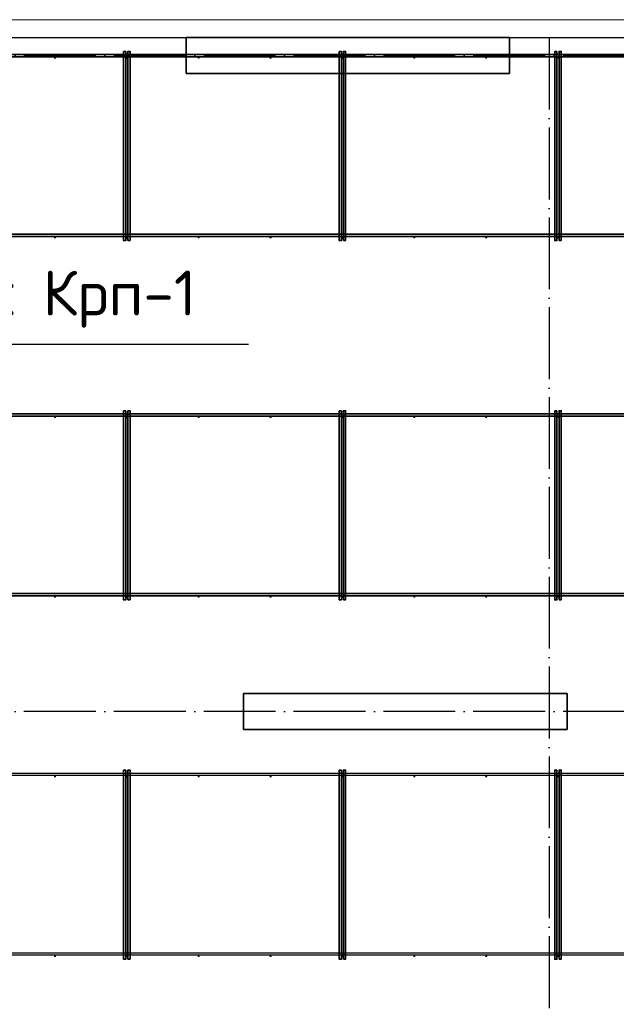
# Model space of a CAD drawing. Header units: millimetres. Extents: x -3483 to 105345, y -283423 to 72284.
# Tile 135 of 165: x 83754 to 87074, y 41210 to 46690. Entities that reach past the tile are written whole.
import ezdxf

# ---------------------------------------------------------------- set-up
doc = ezdxf.new("R2010")
doc.units = ezdxf.units.MM
doc.linetypes.add('______11', pattern=[500, 400, -50, 0, -50])
doc.linetypes.add('______5', pattern=[1100, 800, -100, 100, -100])
for name, color, linetype, lineweight in [('Standard', 7, 'Continuous', 25), ('Колонна (1)', 7, 'Continuous', 35), ('Стена_ общее', 7, 'Continuous', 35), ('Фундамент_ общее', 7, 'Continuous', 35)]:
    doc.layers.add(name, color=color, linetype=linetype, lineweight=lineweight)
doc.layers.add('Арм.стержн. Фиксатор', color=7, linetype='Continuous', lineweight=35, true_color=0x501e0f)
doc.layers.add('Осевая линия_ общее', color=7, linetype='______5', lineweight=13, true_color=0xa0a0a0)
doc.styles.add('ISOCPEUR', font='ISOCPEUR')

# ---------------------------------------------------------------- blocks, each defined once
blk = doc.blocks.new('СЛОЖНЫЙ_ОБЪЕКТ_13')
at = {"layer": 'Колонна (1)', "color": 9, "lineweight": -3, "true_color": 0xc7c7c7, "transparency": 33554687}
for p, q in [((84680, 46590), (84680, 46390)), ((86480, 46590), (84680, 46590)), ((86480, 46390), (86480, 46590)), ((84680, 46390), (86480, 46390)), ((85000, 42940), (85000, 42740)), ((86800, 42940), (85000, 42940)), ((86800, 42740), (86800, 42940)), ((85000, 42740), (86800, 42740))]:
    blk.add_line(p, q, dxfattribs=at)

msp = doc.modelspace()

# ---------------------------------------------------------------- hatches: boundary and pattern name
at = {"layer": 'Арм.стержн. Фиксатор', "linetype": 'Continuous', "lineweight": 35, "transparency": 33554687}
for points in [[(83956, 46478), (83955.5, 46480.3), (83954.2, 46482.2), (83952.3, 46483.5), (83950, 46484), (83947.7, 46483.5), (83945.8, 46482.2), (83944.5, 46480.3), (83944, 46478), (83944.5, 46475.7), (83945.8, 46473.8), (83947.7, 46472.5), (83950, 46472), (83952.3, 46472.5), (83954.2, 46473.8), (83955.5, 46475.7)], [(84356, 46478), (84355.5, 46480.3), (84354.2, 46482.2), (84352.3, 46483.5), (84350, 46484), (84347.7, 46483.5), (84345.8, 46482.2), (84344.5, 46480.3), (84344, 46478), (84344.5, 46475.7), (84345.8, 46473.8), (84347.7, 46472.5), (84350, 46472), (84352.3, 46472.5), (84354.2, 46473.8), (84355.5, 46475.7)], [(84756, 46478), (84755.5, 46480.3), (84754.2, 46482.2), (84752.3, 46483.5), (84750, 46484), (84747.7, 46483.5), (84745.8, 46482.2), (84744.5, 46480.3), (84744, 46478), (84744.5, 46475.7), (84745.8, 46473.8), (84747.7, 46472.5), (84750, 46472), (84752.3, 46472.5), (84754.2, 46473.8), (84755.5, 46475.7)], [(85156, 46478), (85155.5, 46480.3), (85154.2, 46482.2), (85152.3, 46483.5), (85150, 46484), (85147.7, 46483.5), (85145.8, 46482.2), (85144.5, 46480.3), (85144, 46478), (85144.5, 46475.7), (85145.8, 46473.8), (85147.7, 46472.5), (85150, 46472), (85152.3, 46472.5), (85154.2, 46473.8), (85155.5, 46475.7)], [(85556, 46478), (85555.5, 46480.3), (85554.2, 46482.2), (85552.3, 46483.5), (85550, 46484), (85547.7, 46483.5), (85545.8, 46482.2), (85544.5, 46480.3), (85544, 46478), (85544.5, 46475.7), (85545.8, 46473.8), (85547.7, 46472.5), (85550, 46472), (85552.3, 46472.5), (85554.2, 46473.8), (85555.5, 46475.7)], [(85956, 46478), (85955.5, 46480.3), (85954.2, 46482.2), (85952.3, 46483.5), (85950, 46484), (85947.7, 46483.5), (85945.8, 46482.2), (85944.5, 46480.3), (85944, 46478), (85944.5, 46475.7), (85945.8, 46473.8), (85947.7, 46472.5), (85950, 46472), (85952.3, 46472.5), (85954.2, 46473.8), (85955.5, 46475.7)], [(86356, 46478), (86355.5, 46480.3), (86354.2, 46482.2), (86352.3, 46483.5), (86350, 46484), (86347.7, 46483.5), (86345.8, 46482.2), (86344.5, 46480.3), (86344, 46478), (86344.5, 46475.7), (86345.8, 46473.8), (86347.7, 46472.5), (86350, 46472), (86352.3, 46472.5), (86354.2, 46473.8), (86355.5, 46475.7)], [(86756, 46478), (86755.5, 46480.3), (86754.2, 46482.2), (86752.3, 46483.5), (86750, 46484), (86747.7, 46483.5), (86745.8, 46482.2), (86744.5, 46480.3), (86744, 46478), (86744.5, 46475.7), (86745.8, 46473.8), (86747.7, 46472.5), (86750, 46472), (86752.3, 46472.5), (86754.2, 46473.8), (86755.5, 46475.7)], [(83956, 45478), (83955.5, 45480.3), (83954.2, 45482.2), (83952.3, 45483.5), (83950, 45484), (83947.7, 45483.5), (83945.8, 45482.2), (83944.5, 45480.3), (83944, 45478), (83944.5, 45475.7), (83945.8, 45473.8), (83947.7, 45472.5), (83950, 45472), (83952.3, 45472.5), (83954.2, 45473.8), (83955.5, 45475.7)], [(84356, 45478), (84355.5, 45480.3), (84354.2, 45482.2), (84352.3, 45483.5), (84350, 45484), (84347.7, 45483.5), (84345.8, 45482.2), (84344.5, 45480.3), (84344, 45478), (84344.5, 45475.7), (84345.8, 45473.8), (84347.7, 45472.5), (84350, 45472), (84352.3, 45472.5), (84354.2, 45473.8), (84355.5, 45475.7)], [(84756, 45478), (84755.5, 45480.3), (84754.2, 45482.2), (84752.3, 45483.5), (84750, 45484), (84747.7, 45483.5), (84745.8, 45482.2), (84744.5, 45480.3), (84744, 45478), (84744.5, 45475.7), (84745.8, 45473.8), (84747.7, 45472.5), (84750, 45472), (84752.3, 45472.5), (84754.2, 45473.8), (84755.5, 45475.7)], [(85156, 45478), (85155.5, 45480.3), (85154.2, 45482.2), (85152.3, 45483.5), (85150, 45484), (85147.7, 45483.5), (85145.8, 45482.2), (85144.5, 45480.3), (85144, 45478), (85144.5, 45475.7), (85145.8, 45473.8), (85147.7, 45472.5), (85150, 45472), (85152.3, 45472.5), (85154.2, 45473.8), (85155.5, 45475.7)], [(85556, 45478), (85555.5, 45480.3), (85554.2, 45482.2), (85552.3, 45483.5), (85550, 45484), (85547.7, 45483.5), (85545.8, 45482.2), (85544.5, 45480.3), (85544, 45478), (85544.5, 45475.7), (85545.8, 45473.8), (85547.7, 45472.5), (85550, 45472), (85552.3, 45472.5), (85554.2, 45473.8), (85555.5, 45475.7)], [(85956, 45478), (85955.5, 45480.3), (85954.2, 45482.2), (85952.3, 45483.5), (85950, 45484), (85947.7, 45483.5), (85945.8, 45482.2), (85944.5, 45480.3), (85944, 45478), (85944.5, 45475.7), (85945.8, 45473.8), (85947.7, 45472.5), (85950, 45472), (85952.3, 45472.5), (85954.2, 45473.8), (85955.5, 45475.7)], [(86356, 45478), (86355.5, 45480.3), (86354.2, 45482.2), (86352.3, 45483.5), (86350, 45484), (86347.7, 45483.5), (86345.8, 45482.2), (86344.5, 45480.3), (86344, 45478), (86344.5, 45475.7), (86345.8, 45473.8), (86347.7, 45472.5), (86350, 45472), (86352.3, 45472.5), (86354.2, 45473.8), (86355.5, 45475.7)], [(86756, 45478), (86755.5, 45480.3), (86754.2, 45482.2), (86752.3, 45483.5), (86750, 45484), (86747.7, 45483.5), (86745.8, 45482.2), (86744.5, 45480.3), (86744, 45478), (86744.5, 45475.7), (86745.8, 45473.8), (86747.7, 45472.5), (86750, 45472), (86752.3, 45472.5), (86754.2, 45473.8), (86755.5, 45475.7)], [(83956, 44478), (83955.5, 44480.3), (83954.2, 44482.2), (83952.3, 44483.5), (83950, 44484), (83947.7, 44483.5), (83945.8, 44482.2), (83944.5, 44480.3), (83944, 44478), (83944.5, 44475.7), (83945.8, 44473.8), (83947.7, 44472.5), (83950, 44472), (83952.3, 44472.5), (83954.2, 44473.8), (83955.5, 44475.7)], [(84356, 44478), (84355.5, 44480.3), (84354.2, 44482.2), (84352.3, 44483.5), (84350, 44484), (84347.7, 44483.5), (84345.8, 44482.2), (84344.5, 44480.3), (84344, 44478), (84344.5, 44475.7), (84345.8, 44473.8), (84347.7, 44472.5), (84350, 44472), (84352.3, 44472.5), (84354.2, 44473.8), (84355.5, 44475.7)], [(84756, 44478), (84755.5, 44480.3), (84754.2, 44482.2), (84752.3, 44483.5), (84750, 44484), (84747.7, 44483.5), (84745.8, 44482.2), (84744.5, 44480.3), (84744, 44478), (84744.5, 44475.7), (84745.8, 44473.8), (84747.7, 44472.5), (84750, 44472), (84752.3, 44472.5), (84754.2, 44473.8), (84755.5, 44475.7)], [(85156, 44478), (85155.5, 44480.3), (85154.2, 44482.2), (85152.3, 44483.5), (85150, 44484), (85147.7, 44483.5), (85145.8, 44482.2), (85144.5, 44480.3), (85144, 44478), (85144.5, 44475.7), (85145.8, 44473.8), (85147.7, 44472.5), (85150, 44472), (85152.3, 44472.5), (85154.2, 44473.8), (85155.5, 44475.7)], [(85556, 44478), (85555.5, 44480.3), (85554.2, 44482.2), (85552.3, 44483.5), (85550, 44484), (85547.7, 44483.5), (85545.8, 44482.2), (85544.5, 44480.3), (85544, 44478), (85544.5, 44475.7), (85545.8, 44473.8), (85547.7, 44472.5), (85550, 44472), (85552.3, 44472.5), (85554.2, 44473.8), (85555.5, 44475.7)], [(85956, 44478), (85955.5, 44480.3), (85954.2, 44482.2), (85952.3, 44483.5), (85950, 44484), (85947.7, 44483.5), (85945.8, 44482.2), (85944.5, 44480.3), (85944, 44478), (85944.5, 44475.7), (85945.8, 44473.8), (85947.7, 44472.5), (85950, 44472), (85952.3, 44472.5), (85954.2, 44473.8), (85955.5, 44475.7)], [(86356, 44478), (86355.5, 44480.3), (86354.2, 44482.2), (86352.3, 44483.5), (86350, 44484), (86347.7, 44483.5), (86345.8, 44482.2), (86344.5, 44480.3), (86344, 44478), (86344.5, 44475.7), (86345.8, 44473.8), (86347.7, 44472.5), (86350, 44472), (86352.3, 44472.5), (86354.2, 44473.8), (86355.5, 44475.7)], [(86756, 44478), (86755.5, 44480.3), (86754.2, 44482.2), (86752.3, 44483.5), (86750, 44484), (86747.7, 44483.5), (86745.8, 44482.2), (86744.5, 44480.3), (86744, 44478), (86744.5, 44475.7), (86745.8, 44473.8), (86747.7, 44472.5), (86750, 44472), (86752.3, 44472.5), (86754.2, 44473.8), (86755.5, 44475.7)], [(83956, 43478), (83955.5, 43480.3), (83954.2, 43482.2), (83952.3, 43483.5), (83950, 43484), (83947.7, 43483.5), (83945.8, 43482.2), (83944.5, 43480.3), (83944, 43478), (83944.5, 43475.7), (83945.8, 43473.8), (83947.7, 43472.5), (83950, 43472), (83952.3, 43472.5), (83954.2, 43473.8), (83955.5, 43475.7)], [(84356, 43478), (84355.5, 43480.3), (84354.2, 43482.2), (84352.3, 43483.5), (84350, 43484), (84347.7, 43483.5), (84345.8, 43482.2), (84344.5, 43480.3), (84344, 43478), (84344.5, 43475.7), (84345.8, 43473.8), (84347.7, 43472.5), (84350, 43472), (84352.3, 43472.5), (84354.2, 43473.8), (84355.5, 43475.7)], [(84756, 43478), (84755.5, 43480.3), (84754.2, 43482.2), (84752.3, 43483.5), (84750, 43484), (84747.7, 43483.5), (84745.8, 43482.2), (84744.5, 43480.3), (84744, 43478), (84744.5, 43475.7), (84745.8, 43473.8), (84747.7, 43472.5), (84750, 43472), (84752.3, 43472.5), (84754.2, 43473.8), (84755.5, 43475.7)], [(85156, 43478), (85155.5, 43480.3), (85154.2, 43482.2), (85152.3, 43483.5), (85150, 43484), (85147.7, 43483.5), (85145.8, 43482.2), (85144.5, 43480.3), (85144, 43478), (85144.5, 43475.7), (85145.8, 43473.8), (85147.7, 43472.5), (85150, 43472), (85152.3, 43472.5), (85154.2, 43473.8), (85155.5, 43475.7)], [(85556, 43478), (85555.5, 43480.3), (85554.2, 43482.2), (85552.3, 43483.5), (85550, 43484), (85547.7, 43483.5), (85545.8, 43482.2), (85544.5, 43480.3), (85544, 43478), (85544.5, 43475.7), (85545.8, 43473.8), (85547.7, 43472.5), (85550, 43472), (85552.3, 43472.5), (85554.2, 43473.8), (85555.5, 43475.7)], [(85956, 43478), (85955.5, 43480.3), (85954.2, 43482.2), (85952.3, 43483.5), (85950, 43484), (85947.7, 43483.5), (85945.8, 43482.2), (85944.5, 43480.3), (85944, 43478), (85944.5, 43475.7), (85945.8, 43473.8), (85947.7, 43472.5), (85950, 43472), (85952.3, 43472.5), (85954.2, 43473.8), (85955.5, 43475.7)], [(86356, 43478), (86355.5, 43480.3), (86354.2, 43482.2), (86352.3, 43483.5), (86350, 43484), (86347.7, 43483.5), (86345.8, 43482.2), (86344.5, 43480.3), (86344, 43478), (86344.5, 43475.7), (86345.8, 43473.8), (86347.7, 43472.5), (86350, 43472), (86352.3, 43472.5), (86354.2, 43473.8), (86355.5, 43475.7)], [(86756, 43478), (86755.5, 43480.3), (86754.2, 43482.2), (86752.3, 43483.5), (86750, 43484), (86747.7, 43483.5), (86745.8, 43482.2), (86744.5, 43480.3), (86744, 43478), (86744.5, 43475.7), (86745.8, 43473.8), (86747.7, 43472.5), (86750, 43472), (86752.3, 43472.5), (86754.2, 43473.8), (86755.5, 43475.7)], [(83956, 42478), (83955.5, 42480.3), (83954.2, 42482.2), (83952.3, 42483.5), (83950, 42484), (83947.7, 42483.5), (83945.8, 42482.2), (83944.5, 42480.3), (83944, 42478), (83944.5, 42475.7), (83945.8, 42473.8), (83947.7, 42472.5), (83950, 42472), (83952.3, 42472.5), (83954.2, 42473.8), (83955.5, 42475.7)], [(84356, 42478), (84355.5, 42480.3), (84354.2, 42482.2), (84352.3, 42483.5), (84350, 42484), (84347.7, 42483.5), (84345.8, 42482.2), (84344.5, 42480.3), (84344, 42478), (84344.5, 42475.7), (84345.8, 42473.8), (84347.7, 42472.5), (84350, 42472), (84352.3, 42472.5), (84354.2, 42473.8), (84355.5, 42475.7)], [(84756, 42478), (84755.5, 42480.3), (84754.2, 42482.2), (84752.3, 42483.5), (84750, 42484), (84747.7, 42483.5), (84745.8, 42482.2), (84744.5, 42480.3), (84744, 42478), (84744.5, 42475.7), (84745.8, 42473.8), (84747.7, 42472.5), (84750, 42472), (84752.3, 42472.5), (84754.2, 42473.8), (84755.5, 42475.7)], [(85156, 42478), (85155.5, 42480.3), (85154.2, 42482.2), (85152.3, 42483.5), (85150, 42484), (85147.7, 42483.5), (85145.8, 42482.2), (85144.5, 42480.3), (85144, 42478), (85144.5, 42475.7), (85145.8, 42473.8), (85147.7, 42472.5), (85150, 42472), (85152.3, 42472.5), (85154.2, 42473.8), (85155.5, 42475.7)], [(85556, 42478), (85555.5, 42480.3), (85554.2, 42482.2), (85552.3, 42483.5), (85550, 42484), (85547.7, 42483.5), (85545.8, 42482.2), (85544.5, 42480.3), (85544, 42478), (85544.5, 42475.7), (85545.8, 42473.8), (85547.7, 42472.5), (85550, 42472), (85552.3, 42472.5), (85554.2, 42473.8), (85555.5, 42475.7)], [(85956, 42478), (85955.5, 42480.3), (85954.2, 42482.2), (85952.3, 42483.5), (85950, 42484), (85947.7, 42483.5), (85945.8, 42482.2), (85944.5, 42480.3), (85944, 42478), (85944.5, 42475.7), (85945.8, 42473.8), (85947.7, 42472.5), (85950, 42472), (85952.3, 42472.5), (85954.2, 42473.8), (85955.5, 42475.7)], [(86356, 42478), (86355.5, 42480.3), (86354.2, 42482.2), (86352.3, 42483.5), (86350, 42484), (86347.7, 42483.5), (86345.8, 42482.2), (86344.5, 42480.3), (86344, 42478), (86344.5, 42475.7), (86345.8, 42473.8), (86347.7, 42472.5), (86350, 42472), (86352.3, 42472.5), (86354.2, 42473.8), (86355.5, 42475.7)], [(86756, 42478), (86755.5, 42480.3), (86754.2, 42482.2), (86752.3, 42483.5), (86750, 42484), (86747.7, 42483.5), (86745.8, 42482.2), (86744.5, 42480.3), (86744, 42478), (86744.5, 42475.7), (86745.8, 42473.8), (86747.7, 42472.5), (86750, 42472), (86752.3, 42472.5), (86754.2, 42473.8), (86755.5, 42475.7)], [(83956, 41478), (83955.5, 41480.3), (83954.2, 41482.2), (83952.3, 41483.5), (83950, 41484), (83947.7, 41483.5), (83945.8, 41482.2), (83944.5, 41480.3), (83944, 41478), (83944.5, 41475.7), (83945.8, 41473.8), (83947.7, 41472.5), (83950, 41472), (83952.3, 41472.5), (83954.2, 41473.8), (83955.5, 41475.7)], [(84356, 41478), (84355.5, 41480.3), (84354.2, 41482.2), (84352.3, 41483.5), (84350, 41484), (84347.7, 41483.5), (84345.8, 41482.2), (84344.5, 41480.3), (84344, 41478), (84344.5, 41475.7), (84345.8, 41473.8), (84347.7, 41472.5), (84350, 41472), (84352.3, 41472.5), (84354.2, 41473.8), (84355.5, 41475.7)], [(84756, 41478), (84755.5, 41480.3), (84754.2, 41482.2), (84752.3, 41483.5), (84750, 41484), (84747.7, 41483.5), (84745.8, 41482.2), (84744.5, 41480.3), (84744, 41478), (84744.5, 41475.7), (84745.8, 41473.8), (84747.7, 41472.5), (84750, 41472), (84752.3, 41472.5), (84754.2, 41473.8), (84755.5, 41475.7)], [(85156, 41478), (85155.5, 41480.3), (85154.2, 41482.2), (85152.3, 41483.5), (85150, 41484), (85147.7, 41483.5), (85145.8, 41482.2), (85144.5, 41480.3), (85144, 41478), (85144.5, 41475.7), (85145.8, 41473.8), (85147.7, 41472.5), (85150, 41472), (85152.3, 41472.5), (85154.2, 41473.8), (85155.5, 41475.7)], [(85556, 41478), (85555.5, 41480.3), (85554.2, 41482.2), (85552.3, 41483.5), (85550, 41484), (85547.7, 41483.5), (85545.8, 41482.2), (85544.5, 41480.3), (85544, 41478), (85544.5, 41475.7), (85545.8, 41473.8), (85547.7, 41472.5), (85550, 41472), (85552.3, 41472.5), (85554.2, 41473.8), (85555.5, 41475.7)], [(85956, 41478), (85955.5, 41480.3), (85954.2, 41482.2), (85952.3, 41483.5), (85950, 41484), (85947.7, 41483.5), (85945.8, 41482.2), (85944.5, 41480.3), (85944, 41478), (85944.5, 41475.7), (85945.8, 41473.8), (85947.7, 41472.5), (85950, 41472), (85952.3, 41472.5), (85954.2, 41473.8), (85955.5, 41475.7)], [(86356, 41478), (86355.5, 41480.3), (86354.2, 41482.2), (86352.3, 41483.5), (86350, 41484), (86347.7, 41483.5), (86345.8, 41482.2), (86344.5, 41480.3), (86344, 41478), (86344.5, 41475.7), (86345.8, 41473.8), (86347.7, 41472.5), (86350, 41472), (86352.3, 41472.5), (86354.2, 41473.8), (86355.5, 41475.7)], [(86756, 41478), (86755.5, 41480.3), (86754.2, 41482.2), (86752.3, 41483.5), (86750, 41484), (86747.7, 41483.5), (86745.8, 41482.2), (86744.5, 41480.3), (86744, 41478), (86744.5, 41475.7), (86745.8, 41473.8), (86747.7, 41472.5), (86750, 41472), (86752.3, 41472.5), (86754.2, 41473.8), (86755.5, 41475.7)]]:
    msp.add_hatch(color=34, dxfattribs=at).paths.add_polyline_path(points)

# ---------------------------------------------------------------- linework, layer by layer
at = {"layer": 'Standard', "color": 7, "linetype": 'Continuous', "lineweight": 13, "transparency": 33554687}
msp.add_lwpolyline([(79250, -750), (105250, -750), (105250, 46690), (79250, 46690), (79250, -750)], dxfattribs=at)
at = {"layer": 'Арм.стержн. Фиксатор', "color": 34, "linetype": 'Continuous', "lineweight": 35, "transparency": 33554687}
for points in [[(80630, 46496), (94470, 46496), (94470, 46484), (80630, 46484), (80630, 46496)], [(80630, 46496), (94470, 46496), (94470, 46484), (80630, 46484), (80630, 46496)], [(84344, 46512.9), (84344, 45460.8), (84332, 45460.8), (84332, 46512.9), (84344, 46512.9)], [(84356, 45461.1), (84356, 46513.1), (84368, 46513.1), (84368, 45461.1), (84356, 45461.1)], [(85544, 46512.9), (85544, 45460.8), (85532, 45460.8), (85532, 46512.9), (85544, 46512.9)], [(85556, 45461.1), (85556, 46513.1), (85568, 46513.1), (85568, 45461.1), (85556, 45461.1)], [(86744, 46512.9), (86744, 45460.8), (86732, 45460.8), (86732, 46512.9), (86744, 46512.9)], [(86756, 45461.1), (86756, 46513.1), (86768, 46513.1), (86768, 45461.1), (86756, 45461.1)], [(80630, 45496), (94470, 45496), (94470, 45484), (80630, 45484), (80630, 45496)], [(80630, 45496), (94470, 45496), (94470, 45484), (80630, 45484), (80630, 45496)], [(84344, 44512.9), (84344, 43460.8), (84332, 43460.8), (84332, 44512.9), (84344, 44512.9)], [(84356, 43461.1), (84356, 44513.1), (84368, 44513.1), (84368, 43461.1), (84356, 43461.1)], [(85544, 44512.9), (85544, 43460.8), (85532, 43460.8), (85532, 44512.9), (85544, 44512.9)], [(85556, 43461.1), (85556, 44513.1), (85568, 44513.1), (85568, 43461.1), (85556, 43461.1)], [(86744, 44512.9), (86744, 43460.8), (86732, 43460.8), (86732, 44512.9), (86744, 44512.9)], [(86756, 43461.1), (86756, 44513.1), (86768, 44513.1), (86768, 43461.1), (86756, 43461.1)], [(80630, 44496), (94470, 44496), (94470, 44484), (80630, 44484), (80630, 44496)], [(80630, 44496), (94470, 44496), (94470, 44484), (80630, 44484), (80630, 44496)], [(80630, 43496), (94470, 43496), (94470, 43484), (80630, 43484), (80630, 43496)], [(80630, 43496), (94470, 43496), (94470, 43484), (80630, 43484), (80630, 43496)], [(84344, 42512.9), (84344, 41460.8), (84332, 41460.8), (84332, 42512.9), (84344, 42512.9)], [(84356, 41461.1), (84356, 42513.1), (84368, 42513.1), (84368, 41461.1), (84356, 41461.1)], [(85544, 42512.9), (85544, 41460.8), (85532, 41460.8), (85532, 42512.9), (85544, 42512.9)], [(85556, 41461.1), (85556, 42513.1), (85568, 42513.1), (85568, 41461.1), (85556, 41461.1)], [(86744, 42512.9), (86744, 41460.8), (86732, 41460.8), (86732, 42512.9), (86744, 42512.9)], [(86756, 41461.1), (86756, 42513.1), (86768, 42513.1), (86768, 41461.1), (86756, 41461.1)]]:
    msp.add_lwpolyline(points, dxfattribs=at)
at = {"layer": 'Арм.стержн. Фиксатор', "color": 34, "linetype": 'Continuous', "lineweight": 25, "transparency": 33554687}
for points in [[(82296.5, 42496), (94470, 42496), (94470, 42484), (82296.5, 42484), (82296.5, 42496)], [(82296.5, 42496), (94470, 42496), (94470, 42484), (82296.5, 42484), (82296.5, 42496)], [(82296.5, 41496), (94470, 41496), (94470, 41484), (82296.5, 41484), (82296.5, 41496)], [(82296.5, 41496), (94470, 41496), (94470, 41484), (82296.5, 41484), (82296.5, 41496)]]:
    msp.add_lwpolyline(points, dxfattribs=at)
at = {"layer": 'Колонна (1)', "color": 7, "lineweight": 25, "transparency": 33554687}
for p, q in [((84680, 46390), (84680, 46590)), ((84680, 46590), (86480, 46590)), ((86480, 46590), (86480, 46390)), ((86480, 46390), (84680, 46390)), ((85000, 42740), (85000, 42940)), ((85000, 42940), (86800, 42940)), ((86800, 42940), (86800, 42740)), ((86800, 42740), (85000, 42740))]:
    msp.add_line(p, q, dxfattribs=at)
at = {"layer": 'Колонна (1)', "color": 7, "linetype": 'Continuous', "lineweight": 25, "transparency": 33554687}
for p, q in [((84680, 46390), (84680, 46590)), ((84680, 46590), (86480, 46590)), ((86480, 46590), (86480, 46390)), ((86480, 46390), (84680, 46390)), ((85000, 42740), (85000, 42940)), ((85000, 42940), (86800, 42940)), ((86800, 42940), (86800, 42740)), ((86800, 42740), (85000, 42740))]:
    msp.add_line(p, q, dxfattribs=at)
at = {"layer": 'Осевая линия_ общее', "color": 253, "linetype": '______11', "lineweight": -3, "true_color": 0xa0a0a0, "transparency": 33554687}
for p, q in [((86700, 46590), (86700, -2827.9)), ((94680, 46490), (77142.2, 46490)), ((94680, 42840), (77142.2, 42840))]:
    msp.add_line(p, q, dxfattribs=at)
at = {"layer": 'Осевая линия_ общее', "color": 7, "linetype": 'Continuous', "lineweight": 25, "transparency": 33554687}
msp.add_lwpolyline([(82532.2, 44490), (82708, 44884.4), (85028, 44884.4)], dxfattribs=at)
at = {"layer": 'Фундамент_ общее', "color": 7, "lineweight": 25, "transparency": 33554687}
for p, q in [((82450, 46590), (84680, 46590)), ((86480, 46590), (88620, 46590))]:
    msp.add_line(p, q, dxfattribs=at)
at = {"layer": 'Фундамент_ общее', "color": 7, "linetype": 'Continuous', "lineweight": 25, "transparency": 33554687}
for p, q in [((82450, 46590), (84680, 46590)), ((86480, 46590), (88620, 46590))]:
    msp.add_line(p, q, dxfattribs=at)

# ---------------------------------------------------------------- block references
at = {"layer": 'Стена_ общее', "color": 9, "linetype": 'Continuous', "lineweight": -3, "true_color": 0xc7c7c7, "transparency": 33554687}
msp.add_blockref('СЛОЖНЫЙ_ОБЪЕКТ_13', (0, 0), dxfattribs=at)

# ---------------------------------------------------------------- texts
at = {"layer": 'Standard', "color": 7, "linetype": 'Continuous', "lineweight": 25, "transparency": 33554687, "insert": (82708, 44976), "char_height": 250, "width": 2219.318, "attachment_point": 7, "style": 'ISOCPEUR'}
msp.add_mtext('\\A1;{\\fISOCPEUR|i0|b0;\\H250.000000;\\W1.000000;\\C7;Каркас Крп-1}\\P', dxfattribs=at)

doc.saveas('drawing.dxf')
